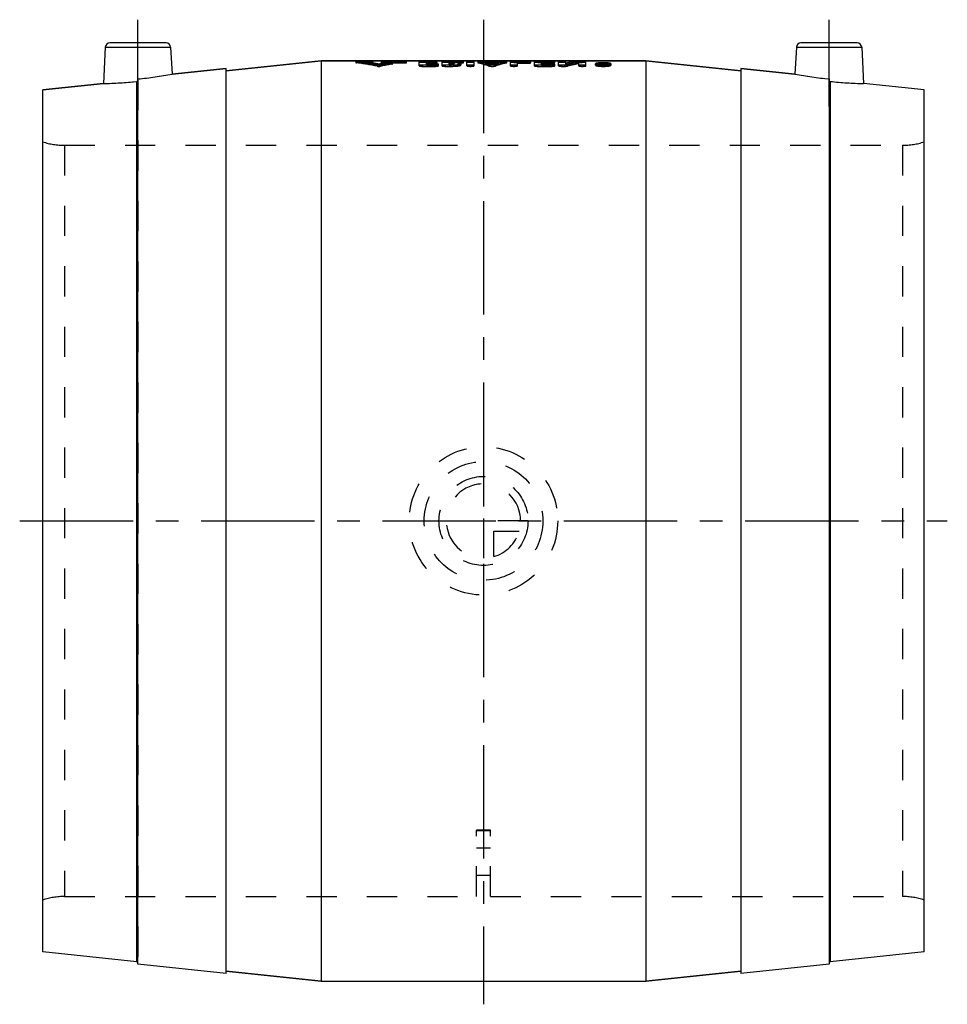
# Model space of a CAD drawing. Header units: millimetres. Extents: x 400 to 600, y 394 to 606.
import ezdxf

# ---------------------------------------------------------------- set-up
doc = ezdxf.new("R2010")
doc.units = ezdxf.units.MM
doc.header["$LTSCALE"] = 65.185185
doc.linetypes.add('CENTER', pattern=[0.6, 0.375, -0.075, 0.075, -0.075])
doc.linetypes.add('HIDDEN', pattern=[0.2, 0.1, -0.1])
doc.layers.get('0').update_dxf_attribs({"linetype": 'CONTINUOUS'})
for name, color, linetype in [('ACHSEN_S', 7, 'CONTINUOUS'), ('DEFAULT_2', 8, 'HIDDEN'), ('KOERPER', 7, 'CONTINUOUS'), ('KONST.EL_MIT_GEO', 7, 'CONTINUOUS'), ('KURVEN', 7, 'CONTINUOUS')]:
    doc.layers.add(name, color=color, linetype=linetype)

msp = doc.modelspace()

# ---------------------------------------------------------------- linework, layer by layer
at = {"color": 7, "linetype": 'Continuous'}
for p, q in [((432.55, 600.23), (432.85, 594.45)), ((432.85, 594.45), (444.5, 595.67)), ((425.23, 403), (425.23, 592.85)), ((425.5, 402.48), (425.5, 593.39)), ((405, 591.02), (418.04, 592.39))]:
    msp.add_line(p, q, dxfattribs=at)
for centre, radius, start, end in [((415.59, 686.05), 93.69, 271.4953, 275.9038), ((415.03, 692.02), 99.19, 276.0595, 280.3517)]:
    msp.add_arc(centre, radius, start, end, dxfattribs=at)
msp.add_open_spline([(425.23, 592.85), (425.3, 592.86), (425.45, 592.93), (425.5, 593.08), (425.5, 593.15)], degree=3, knots=[0, 0, 0, 0, 0.500041, 1, 1, 1, 1], dxfattribs=at)
at = {"layer": 'ACHSEN_S', "color": 2, "linetype": 'CENTER'}
for p, q in [((500, 606.17), (500, 393.82)), ((400, 498.07), (600, 498.07))]:
    msp.add_line(p, q, dxfattribs=at)
at = {"layer": 'DEFAULT_2', "color": 8, "linetype": 'HIDDEN'}
for centre, radius, start, end in [((415.56, 686.59), 94.23, 271.5081, 275.891), ((414.87, 693.14), 100.32, 276.0838, 280.3275)]:
    msp.add_arc(centre, radius, start, end, dxfattribs=at)
at = {"layer": 'KOERPER', "color": 2, "linetype": 'CENTER'}
for p, q in [((425.5, 587.44), (425.5, 606.17)), ((574.5, 587.44), (574.5, 606.17))]:
    msp.add_line(p, q, dxfattribs=at)
at = {"layer": 'KOERPER', "color": 7, "linetype": 'Continuous'}
for p, q in [((444.55, 595.18), (465, 597.33)), ((465, 597.33), (535, 597.33)), ((535, 597.33), (555.45, 595.18)), ((444.5, 595.67), (432.85, 594.45)), ((444.5, 400.48), (444.5, 595.67)), ((555.5, 595.67), (555.5, 400.48)), ((555.5, 595.67), (567.15, 594.45)), ((444.5, 400.48), (425.5, 402.48)), ((574.5, 402.48), (555.5, 400.48)), ((444.55, 400.97), (465, 398.82)), ((535, 398.82), (555.45, 400.97)), ((465, 398.82), (535, 398.82))]:
    msp.add_line(p, q, dxfattribs=at)
at = {"layer": 'KOERPER', "color": 8, "linetype": 'HIDDEN'}
for p, q in [((444.5, 595.17), (444.55, 595.18)), ((555.45, 595.18), (555.5, 595.17)), ((409.68, 579.08), (590.32, 579.08)), ((409.68, 417.07), (498.5, 417.07)), ((501.5, 417.07), (590.32, 417.07)), ((444.5, 400.98), (444.55, 400.97)), ((555.45, 400.97), (555.5, 400.98))]:
    msp.add_line(p, q, dxfattribs=at)
at = {"layer": 'KONST.EL_MIT_GEO', "color": 7, "linetype": 'Continuous'}
for p, q in [((431.55, 601.17), (419.45, 601.17)), ((580.55, 601.17), (568.45, 601.17)), ((418.45, 600.23), (418.04, 592.39)), ((418.45, 600.23), (432.55, 600.23)), ((432.55, 600.23), (432.85, 594.45)), ((567.45, 600.23), (567.15, 594.45)), ((567.45, 600.23), (581.55, 600.23)), ((581.55, 600.23), (581.96, 592.39)), ((465, 597.33), (444.55, 595.18)), ((465, 597.33), (465, 398.82)), ((535, 597.33), (465, 597.33)), ((535, 597.33), (535, 398.82)), ((555.45, 595.18), (535, 597.33)), ((567.15, 594.45), (555.5, 595.67)), ((574.5, 593.39), (574.5, 402.48)), ((574.77, 592.85), (574.77, 403)), ((418.04, 592.39), (405, 591.02)), ((405, 405.13), (405, 591.02)), ((595, 591.02), (581.96, 592.39)), ((595, 405.13), (595, 591.02)), ((425.23, 403), (405, 405.13)), ((595, 405.13), (574.77, 403)), ((465, 398.82), (444.55, 400.97)), ((555.45, 400.97), (535, 398.82))]:
    msp.add_line(p, q, dxfattribs=at)
at = {"layer": 'KONST.EL_MIT_GEO', "color": 8, "linetype": 'HIDDEN'}
for p, q in [((472.5, 597.21), (472.5, 596.91)), ((472.59, 596.88), (472.59, 597.18)), ((472.95, 596.95), (472.95, 597.25)), ((472.95, 597.25), (475.68, 597.25)), ((472.95, 596.95), (475.68, 596.95)), ((473.86, 596.86), (473.86, 597.16)), ((473.86, 597.16), (475.68, 597.16)), ((473.86, 596.86), (475.68, 596.86)), ((475.68, 596.86), (475.68, 597.25)), ((476.13, 596.91), (476.13, 597.21)), ((477.95, 597.21), (477.95, 596.91)), ((478.4, 596.86), (478.4, 597.25)), ((478.4, 597.25), (482.94, 597.25)), ((478.4, 597.16), (482.94, 597.16)), ((478.4, 596.95), (482.94, 596.95)), ((478.4, 596.86), (482.94, 596.86)), ((479.54, 596.66), (479.54, 596.96)), ((480.27, 596.6), (480.27, 596.9)), ((480.36, 596.63), (480.36, 596.93)), ((482.94, 596.86), (482.94, 597.25)), ((483.4, 596.91), (483.4, 597.21)), ((486.13, 596.23), (486.13, 597.18)), ((487.68, 596.34), (487.68, 597.18)), ((487.68, 596.98), (489.24, 596.98)), ((487.68, 596.79), (489.24, 596.79)), ((489.24, 596.49), (489.24, 596.98)), ((490.02, 596.59), (490.02, 596.89)), ((491.06, 596.23), (491.06, 597.18)), ((492.61, 596.34), (492.61, 597.18)), ((492.61, 596.98), (493.15, 596.98)), ((492.61, 596.79), (493.04, 596.79)), ((493.04, 596.11), (493.04, 596.79)), ((493.15, 596.68), (493.15, 596.98)), ((493.6, 596.42), (493.6, 596.71)), ((494.18, 596.91), (494.18, 597.21)), ((494.56, 596.6), (494.56, 596.9)), ((495.15, 596.42), (495.15, 596.71)), ((495.59, 596.84), (495.59, 597.14)), ((495.66, 596.88), (495.66, 597.18)), ((496.44, 596.23), (496.44, 597.18)), ((497.99, 596.23), (497.99, 597.18)), ((498.77, 597.18), (498.77, 596.88)), ((498.84, 596.85), (498.84, 597.14)), ((500.26, 596.91), (500.26, 597.2)), ((500.54, 596.85), (500.54, 597.14)), ((500.54, 597.14), (503.24, 597.14)), ((500.54, 596.85), (503.24, 596.85)), ((501.23, 596.68), (501.23, 596.98)), ((501.23, 596.98), (502.55, 596.98)), ((501.89, 596.5), (501.89, 596.79)), ((502.55, 596.68), (502.55, 596.98)), ((503.24, 596.85), (503.24, 597.14)), ((503.52, 596.91), (503.52, 597.2)), ((504.94, 596.85), (504.94, 597.14)), ((505.01, 596.88), (505.01, 597.18)), ((505.79, 596.23), (505.79, 597.18)), ((506.57, 596.95), (506.57, 597.25)), ((506.57, 597.25), (509.42, 597.25)), ((506.57, 596.95), (509.42, 596.95)), ((507.34, 596.23), (507.34, 597.1)), ((507.34, 597.1), (509.42, 597.1)), ((507.34, 596.8), (509.42, 596.8)), ((509.42, 596.8), (509.42, 597.25)), ((510.2, 596.88), (510.2, 597.18)), ((510.98, 596.23), (510.98, 597.18)), ((511.75, 596.95), (511.75, 597.25)), ((511.75, 597.25), (514.61, 597.25)), ((511.75, 596.95), (514.61, 596.95)), ((512.53, 596.34), (512.53, 597.1)), ((512.53, 597.1), (514.61, 597.1)), ((512.53, 596.98), (514.35, 596.98)), ((512.53, 596.79), (514.61, 596.8)), ((514.35, 596.49), (514.35, 596.98)), ((514.61, 596.8), (514.61, 597.25)), ((515.13, 596.59), (515.13, 596.89)), ((515.39, 596.88), (515.39, 597.18)), ((516.17, 596.23), (516.17, 597.18)), ((517.72, 596.49), (517.72, 597.18)), ((520.13, 596.91), (520.13, 597.21)), ((520.53, 596.23), (520.53, 596.98)), ((520.79, 596.95), (520.79, 597.25)), ((520.79, 597.25), (521.3, 597.25)), ((520.79, 596.95), (521.3, 596.95)), ((521.3, 596.95), (521.3, 597.25)), ((522.08, 596.23), (522.08, 597.18)), ((525.42, 596.23), (525.42, 596.78)), ((525.42, 596.78), (525.68, 596.78)), ((525.68, 596.27), (525.68, 596.78)), ((525.91, 596.77), (525.93, 596.78)), ((525.94, 596.29), (525.93, 596.78)), ((525.93, 596.78), (526.2, 596.78)), ((526.2, 596.29), (526.2, 596.78)), ((444.55, 595.18), (444.5, 595.17)), ((477.05, 596.14), (477.05, 596.44)), ((477.42, 596.29), (477.42, 596.59)), ((477.79, 596.14), (477.79, 596.44)), ((486.91, 596.11), (486.91, 596.41)), ((486.91, 596.41), (489.5, 596.41)), ((486.91, 596.11), (489.5, 596.11)), ((487.68, 596.68), (489.24, 596.68)), ((487.68, 596.64), (489.5, 596.64)), ((487.68, 596.49), (489.24, 596.49)), ((487.68, 596.34), (489.5, 596.34)), ((489.5, 596.11), (489.5, 596.64)), ((490.28, 596.23), (490.28, 596.53)), ((491.83, 596.11), (491.83, 596.41)), ((491.83, 596.41), (493.04, 596.41)), ((491.83, 596.11), (493.04, 596.11)), ((492.61, 596.68), (493.15, 596.68)), ((492.61, 596.64), (493.04, 596.64)), ((492.61, 596.49), (493.04, 596.49)), ((492.61, 596.34), (493.04, 596.34)), ((501.18, 596.18), (501.18, 596.48)), ((501.23, 596.68), (502.55, 596.68)), ((502.6, 596.18), (502.6, 596.48)), ((511.75, 596.11), (511.75, 596.41)), ((511.75, 596.41), (514.61, 596.41)), ((511.75, 596.11), (514.61, 596.11)), ((512.53, 596.68), (514.35, 596.68)), ((512.53, 596.64), (514.61, 596.64)), ((512.53, 596.49), (514.35, 596.49)), ((512.53, 596.34), (514.61, 596.34)), ((514.61, 596.11), (514.61, 596.64)), ((515.39, 596.23), (515.39, 596.53)), ((516.94, 596.11), (516.94, 596.41)), ((516.94, 596.41), (517.46, 596.41)), ((516.94, 596.11), (517.46, 596.11)), ((517.46, 596.11), (517.46, 596.41)), ((518.12, 596.17), (518.12, 596.46)), ((524.12, 596.36), (524.12, 596.66)), ((524.52, 596.36), (524.52, 596.66)), ((525.42, 596.53), (525.81, 596.53)), ((525.42, 596.48), (525.68, 596.48)), ((525.42, 596.23), (525.81, 596.23)), ((525.68, 596.68), (525.76, 596.68)), ((525.68, 596.64), (525.81, 596.64)), ((525.68, 596.56), (525.81, 596.56)), ((525.68, 596.38), (525.76, 596.38)), ((525.68, 596.34), (525.81, 596.34)), ((525.68, 596.27), (525.81, 596.27)), ((525.76, 596.38), (525.76, 596.68)), ((525.81, 596.23), (525.81, 596.64)), ((525.93, 596.48), (526.2, 596.48)), ((526.01, 596.37), (526.01, 596.67)), ((527.11, 596.36), (527.11, 596.66)), ((527.5, 596.36), (527.5, 596.66)), ((555.5, 595.17), (555.45, 595.18)), ((425.5, 593.15), (425.5, 402.95)), ((409.68, 579.08), (409.68, 417.07)), ((409.68, 579.08), (590.32, 579.08)), ((590.32, 579.08), (590.32, 417.07)), ((501.5, 431.41), (498.5, 431.41)), ((498.5, 417.07), (498.5, 431.41)), ((501.5, 431.37), (498.5, 431.37)), ((501.5, 431.25), (498.5, 431.25)), ((501.5, 417.07), (501.5, 431.4)), ((498.5, 427.6), (501.5, 427.6)), ((501.5, 421.57), (498.5, 421.57)), ((444.55, 400.97), (444.5, 400.98)), ((555.5, 400.98), (555.45, 400.97))]:
    msp.add_line(p, q, dxfattribs=at)
at = {"layer": 'KONST.EL_MIT_GEO', "color": 7, "linetype": 'Continuous'}
for centre, radius, start, end in [((419.45, 600.17), 1, 90, 177), ((431.55, 600.17), 1, 3, 90), ((568.45, 600.17), 1, 90, 177), ((580.55, 600.17), 1, 3, 90), ((585.13, 693.14), 100.32, 259.6725, 263.9162), ((574.8, 593.15), 0.294, 254.1974, 264.0594), ((584.44, 686.59), 94.23, 264.109, 268.4919), ((425.2, 402.71), 0.3, 0, 84), ((574.8, 402.71), 0.3, 96, 161.3333)]:
    msp.add_arc(centre, radius, start, end, dxfattribs=at)
at = {"layer": 'KONST.EL_MIT_GEO', "color": 8, "linetype": 'HIDDEN'}
for centre, radius, start, end in [((465.3, 539.8), 57.84, 78.2801, 82.7569), ((465.3, 539.34), 58, 78.3147, 82.7785), ((466.54, 540.56), 57.07, 81.4331, 82.6356), ((466.48, 539.61), 57.73, 79.0747, 82.6504), ((466.5, 540.26), 57.38, 81.0344, 81.4338), ((466.47, 540.1), 57.54, 80.6358, 81.0344), ((466.4, 539.68), 57.97, 79.048, 80.6342), ((488.46, 539.49), 58.15, 100.2406, 100.9507), ((489.59, 539.54), 58.11, 99.2259, 101.7174), ((488.4, 539.85), 57.79, 99.2897, 100.2408), ((488.35, 540.14), 57.49, 98.812, 99.2893), ((498.67, 574.45), 23.2, 101.1606, 103.7672), ((498.66, 574.09), 23.26, 101.1278, 103.7273), ((500.43, 574.25), 23.4, 101.942, 104.519), ((500.43, 573.89), 23.46, 101.907, 104.477), ((494.07, 575.93), 21.75, 70.9071, 77.3212), ((494.07, 575.58), 21.8, 70.9608, 77.3585), ((496.04, 577.04), 20.6, 77.3788, 78.1774), ((496.04, 576.69), 20.65, 77.4156, 78.2121), ((495.84, 576.22), 21.45, 73.6109, 75.4466), ((507.94, 576.22), 21.45, 104.5534, 106.3891), ((509.72, 575.93), 21.75, 102.6788, 109.0929), ((509.71, 575.58), 21.8, 102.6415, 109.0392), ((507.74, 577.04), 20.6, 101.8226, 102.6212), ((507.74, 576.69), 20.65, 101.7879, 102.5844), ((514.35, 590.3), 6.68, 88.9761, 89.9999), ((514.36, 590.64), 6.34, 87.9684, 88.9851), ((525.99, 556.62), 40.71, 98.279, 101.7145), ((526.09, 556.51), 41.14, 101.3616, 101.7411), ((525.98, 557.1), 40.53, 98.3018, 101.3678), ((527.97, 556.29), 41.36, 100.3694, 103.7751), ((525.75, 585.46), 11.42, 91.8601, 92.8994), ((525.8, 583.95), 12.93, 90.9018, 91.8667), ((525.81, 583.24), 13.64, 89.0814, 90.9074), ((529.89, 590.06), 7.8, 120.6581, 121.9429), ((530.15, 590.06), 7.79, 120.4971, 122.052), ((525.85, 584.74), 12.13, 87.1149, 89.1214), ((488.41, 539.33), 58.01, 98.7886, 100.9209), ((489.58, 539.08), 58.27, 99.1985, 101.683), ((489.5, 591.23), 5.41, 88.7361, 89.9997), ((489.51, 591.5), 5.14, 87.4944, 88.7471), ((493.04, 600.44), 3.8, 270.0023, 271.5278), ((495.84, 575.87), 21.5, 73.6577, 75.4886), ((507.94, 575.87), 21.5, 104.5114, 106.3423), ((514.61, 591.23), 5.41, 88.7361, 89.9997), ((514.62, 591.5), 5.14, 87.4944, 88.7471), ((514.8, 594.06), 2.58, 82.3683, 84.4917), ((527.97, 555.88), 41.47, 100.3387, 103.7351), ((525.75, 603.28), 6.81, 265.1731, 267.7584), ((525.81, 604.58), 8.11, 267.7036, 268.8725), ((525.81, 604.86), 8.39, 268.866, 270.8766), ((529.87, 589.77), 7.78, 120.4207, 121.8664), ((525.81, 597.39), 0.827, 269.97, 273.1107), ((525.82, 604.51), 8.04, 270.8586, 272.7126), ((525.88, 595.13), 1.54, 83.7856, 85.1699), ((530.14, 589.76), 7.8, 120.4215, 121.9742), ((584.97, 692.02), 99.19, 259.6483, 263.9405), ((584.41, 686.05), 93.69, 264.0962, 268.5047), ((409.68, 594.08), 15, 251.8051, 270), ((590.32, 594.08), 15, 270, 288.1949), ((409.68, 402.07), 15, 90, 108.1949), ((590.32, 402.07), 15, 71.8051, 90), ((574.8, 402.71), 0.3, 161.3333, 180)]:
    msp.add_arc(centre, radius, start, end, dxfattribs=at)
for points, knots in [([(472.95, 597.25), (472.9, 597.25), (472.79, 597.24), (472.64, 597.24), (472.57, 597.22), (472.5, 597.22), (472.5, 597.21)], [0, 0, 0, 0, 0.378761, 0.701293, 0.917203, 1, 1, 1, 1]), ([(472.5, 597.21), (472.5, 597.2), (472.54, 597.19), (472.57, 597.18), (472.59, 597.18)], [0, 0, 0, 0, 0.284803, 1, 1, 1, 1]), ([(472.95, 596.95), (472.9, 596.95), (472.79, 596.94), (472.64, 596.94), (472.57, 596.92), (472.5, 596.92), (472.5, 596.91)], [0, 0, 0, 0, 0.379561, 0.700984, 0.915881, 1, 1, 1, 1]), ([(472.5, 596.91), (472.5, 596.9), (472.54, 596.89), (472.57, 596.88), (472.59, 596.88)], [0, 0, 0, 0, 0.282913, 1, 1, 1, 1]), ([(476.13, 597.21), (476.13, 597.22), (476.07, 597.22), (475.99, 597.24), (475.84, 597.24), (475.74, 597.25), (475.68, 597.25)], [0, 0, 0, 0, 0.082751, 0.298664, 0.62107, 1, 1, 1, 1]), ([(475.68, 597.16), (475.74, 597.16), (475.84, 597.17), (475.99, 597.17), (476.07, 597.19), (476.13, 597.19), (476.13, 597.21)], [0, 0, 0, 0, 0.378737, 0.701047, 0.917032, 1, 1, 1, 1]), ([(476.13, 596.91), (476.13, 596.92), (476.07, 596.92), (475.99, 596.94), (475.84, 596.94), (475.74, 596.95), (475.68, 596.95)], [0, 0, 0, 0, 0.082343, 0.299631, 0.62263, 1, 1, 1, 1]), ([(475.68, 596.86), (475.74, 596.86), (475.84, 596.87), (475.99, 596.87), (476.07, 596.89), (476.13, 596.89), (476.13, 596.91)], [0, 0, 0, 0, 0.378996, 0.701073, 0.917429, 1, 1, 1, 1]), ([(478.4, 597.25), (478.34, 597.25), (478.24, 597.24), (478.09, 597.24), (478.01, 597.22), (477.95, 597.22), (477.95, 597.21)], [0, 0, 0, 0, 0.378952, 0.701361, 0.917261, 1, 1, 1, 1]), ([(477.95, 597.21), (477.95, 597.19), (478.01, 597.19), (478.09, 597.17), (478.24, 597.17), (478.34, 597.16), (478.4, 597.16)], [0, 0, 0, 0, 0.08298, 0.298978, 0.621285, 1, 1, 1, 1]), ([(478.4, 596.95), (478.34, 596.95), (478.24, 596.94), (478.09, 596.94), (478.01, 596.92), (477.95, 596.92), (477.95, 596.91)], [0, 0, 0, 0, 0.379214, 0.701386, 0.917653, 1, 1, 1, 1]), ([(477.95, 596.91), (477.95, 596.89), (478.01, 596.89), (478.09, 596.87), (478.24, 596.87), (478.34, 596.86), (478.4, 596.86)], [0, 0, 0, 0, 0.082567, 0.299944, 0.622846, 1, 1, 1, 1]), ([(480.36, 596.93), (480.36, 596.94), (480.32, 596.95), (480.27, 596.96), (480.17, 596.97), (480, 596.98), (479.79, 596.98), (479.62, 596.97), (479.54, 596.96)], [0, 0, 0, 0, 0.033234, 0.112398, 0.233375, 0.385525, 0.72335, 1, 1, 1, 1]), ([(480.27, 596.9), (480.29, 596.9), (480.32, 596.9), (480.36, 596.92), (480.36, 596.93)], [0, 0, 0, 0, 0.702557, 1, 1, 1, 1]), ([(483.4, 597.21), (483.4, 597.22), (483.33, 597.22), (483.25, 597.24), (483.1, 597.24), (483, 597.25), (482.94, 597.25)], [0, 0, 0, 0, 0.082751, 0.298664, 0.62107, 1, 1, 1, 1]), ([(482.94, 597.16), (483, 597.16), (483.1, 597.17), (483.25, 597.17), (483.33, 597.19), (483.4, 597.19), (483.4, 597.21)], [0, 0, 0, 0, 0.378737, 0.701047, 0.917032, 1, 1, 1, 1]), ([(483.4, 596.91), (483.4, 596.92), (483.33, 596.92), (483.25, 596.94), (483.1, 596.94), (483, 596.95), (482.94, 596.95)], [0, 0, 0, 0, 0.082343, 0.299631, 0.62263, 1, 1, 1, 1]), ([(482.94, 596.86), (483, 596.86), (483.1, 596.87), (483.25, 596.87), (483.33, 596.89), (483.4, 596.89), (483.4, 596.91)], [0, 0, 0, 0, 0.378996, 0.701073, 0.917429, 1, 1, 1, 1]), ([(487.68, 597.18), (487.68, 597.18), (487.66, 597.2), (487.59, 597.21), (487.43, 597.23), (487.19, 597.24), (486.91, 597.25), (486.62, 597.24), (486.38, 597.23), (486.22, 597.21), (486.15, 597.2), (486.13, 597.18), (486.13, 597.18)], [0, 0, 0, 0, 0.013146, 0.042454, 0.15036, 0.31084, 0.500016, 0.689189, 0.849655, 0.957546, 0.986854, 1, 1, 1, 1]), ([(487.68, 596.88), (487.68, 596.88), (487.66, 596.9), (487.59, 596.91), (487.43, 596.93), (487.19, 596.94), (486.9, 596.95), (486.62, 596.94), (486.38, 596.93), (486.22, 596.91), (486.15, 596.9), (486.13, 596.88), (486.13, 596.88)], [0, 0, 0, 0, 0.013646, 0.043205, 0.151025, 0.311382, 0.500849, 0.689468, 0.849338, 0.957768, 0.986697, 1, 1, 1, 1]), ([(490.02, 596.89), (490.02, 596.91), (489.91, 596.93), (489.77, 596.96), (489.52, 596.97), (489.34, 596.98), (489.24, 596.98)], [0, 0, 0, 0, 0.087154, 0.302973, 0.623216, 1, 1, 1, 1]), ([(489.24, 596.79), (489.34, 596.79), (489.52, 596.79), (489.77, 596.81), (489.91, 596.84), (490.02, 596.86), (490.02, 596.89)], [0, 0, 0, 0, 0.376316, 0.696306, 0.912313, 1, 1, 1, 1]), ([(492.61, 597.18), (492.61, 597.18), (492.59, 597.2), (492.52, 597.21), (492.36, 597.23), (492.12, 597.24), (491.83, 597.25), (491.55, 597.24), (491.31, 597.23), (491.15, 597.21), (491.08, 597.2), (491.06, 597.18), (491.06, 597.18)], [0, 0, 0, 0, 0.013146, 0.042454, 0.15036, 0.31084, 0.500016, 0.689189, 0.849655, 0.957546, 0.986854, 1, 1, 1, 1]), ([(492.61, 596.88), (492.61, 596.88), (492.59, 596.9), (492.52, 596.91), (492.35, 596.93), (492.12, 596.94), (491.83, 596.95), (491.55, 596.94), (491.31, 596.93), (491.15, 596.91), (491.08, 596.9), (491.06, 596.88), (491.06, 596.88)], [0, 0, 0, 0, 0.013646, 0.043205, 0.151025, 0.311382, 0.500849, 0.689468, 0.849338, 0.957768, 0.986697, 1, 1, 1, 1]), ([(493.04, 596.79), (493.11, 596.79), (493.24, 596.79), (493.42, 596.77), (493.52, 596.75), (493.6, 596.73), (493.6, 596.71)], [0, 0, 0, 0, 0.375032, 0.694597, 0.910278, 1, 1, 1, 1]), ([(493.04, 596.41), (493.31, 596.41), (493.81, 596.42), (494.46, 596.48), (494.89, 596.56), (495.09, 596.64), (495.15, 596.69), (495.15, 596.71)], [0, 0, 0, 0, 0.373728, 0.691324, 0.906997, 0.967956, 1, 1, 1, 1]), ([(493.6, 596.71), (493.6, 596.7), (493.54, 596.68), (493.46, 596.66), (493.31, 596.65), (493.2, 596.64), (493.15, 596.64)], [0, 0, 0, 0, 0.089542, 0.298356, 0.613176, 1, 1, 1, 1]), ([(495.66, 597.18), (495.66, 597.19), (495.58, 597.21), (495.47, 597.23), (495.27, 597.24), (494.96, 597.25), (494.59, 597.24), (494.29, 597.23), (494.18, 597.21)], [0, 0, 0, 0, 0.03366, 0.119858, 0.251323, 0.413856, 0.757244, 1, 1, 1, 1]), ([(495.66, 596.88), (495.66, 596.89), (495.58, 596.91), (495.47, 596.93), (495.27, 596.94), (494.96, 596.95), (494.59, 596.94), (494.29, 596.93), (494.18, 596.91)], [0, 0, 0, 0, 0.033403, 0.119397, 0.25124, 0.414221, 0.757066, 1, 1, 1, 1]), ([(495.15, 596.71), (495.15, 596.74), (495.1, 596.79), (494.9, 596.85), (494.71, 596.88), (494.56, 596.9)], [0, 0, 0, 0, 0.103747, 0.300134, 1, 1, 1, 1]), ([(495.59, 597.14), (495.6, 597.15), (495.63, 597.15), (495.66, 597.17), (495.66, 597.18)], [0, 0, 0, 0, 0.694751, 1, 1, 1, 1]), ([(495.59, 596.84), (495.61, 596.85), (495.63, 596.85), (495.66, 596.87), (495.66, 596.88)], [0, 0, 0, 0, 0.705526, 1, 1, 1, 1]), ([(497.99, 597.18), (497.99, 597.18), (497.97, 597.2), (497.9, 597.21), (497.74, 597.23), (497.5, 597.24), (497.22, 597.25), (496.93, 597.24), (496.69, 597.23), (496.53, 597.21), (496.46, 597.2), (496.44, 597.18), (496.44, 597.18)], [0, 0, 0, 0, 0.013146, 0.042454, 0.15036, 0.31084, 0.500016, 0.689189, 0.849655, 0.957546, 0.986854, 1, 1, 1, 1]), ([(497.99, 596.88), (497.99, 596.88), (497.97, 596.9), (497.9, 596.91), (497.74, 596.93), (497.5, 596.94), (497.21, 596.95), (496.93, 596.94), (496.69, 596.93), (496.53, 596.91), (496.46, 596.9), (496.44, 596.88), (496.44, 596.88)], [0, 0, 0, 0, 0.013646, 0.043205, 0.151025, 0.311382, 0.500849, 0.689468, 0.849338, 0.957768, 0.986697, 1, 1, 1, 1]), ([(500.21, 597.21), (500.08, 597.23), (499.79, 597.25), (499.42, 597.25), (499.12, 597.24), (498.94, 597.22), (498.85, 597.21), (498.77, 597.19), (498.77, 597.18)], [0, 0, 0, 0, 0.266308, 0.606956, 0.762735, 0.887148, 0.968148, 1, 1, 1, 1]), ([(498.77, 597.18), (498.77, 597.17), (498.79, 597.15), (498.82, 597.15), (498.84, 597.14)], [0, 0, 0, 0, 0.118995, 1, 1, 1, 1]), ([(500.26, 596.91), (500.15, 596.93), (499.85, 596.94), (499.48, 596.95), (499.16, 596.94), (498.96, 596.93), (498.86, 596.91), (498.77, 596.89), (498.77, 596.88)], [0, 0, 0, 0, 0.239603, 0.582622, 0.746534, 0.878596, 0.965771, 1, 1, 1, 1]), ([(498.77, 596.88), (498.77, 596.87), (498.79, 596.85), (498.82, 596.85), (498.84, 596.85)], [0, 0, 0, 0, 0.116171, 1, 1, 1, 1]), ([(505.01, 597.18), (505.01, 597.19), (504.92, 597.21), (504.82, 597.23), (504.62, 597.24), (504.3, 597.25), (503.93, 597.24), (503.64, 597.23), (503.52, 597.2)], [0, 0, 0, 0, 0.033994, 0.121106, 0.253796, 0.417482, 0.761272, 1, 1, 1, 1]), ([(505.01, 596.88), (505.01, 596.89), (504.93, 596.91), (504.82, 596.93), (504.62, 596.94), (504.3, 596.95), (503.93, 596.94), (503.64, 596.93), (503.52, 596.91)], [0, 0, 0, 0, 0.033737, 0.120596, 0.253635, 0.417789, 0.761034, 1, 1, 1, 1]), ([(504.94, 597.14), (504.95, 597.15), (504.97, 597.15), (505.01, 597.16), (505.01, 597.18)], [0, 0, 0, 0, 0.400164, 1, 1, 1, 1]), ([(504.94, 596.85), (504.95, 596.85), (504.97, 596.85), (505.01, 596.86), (505.01, 596.88)], [0, 0, 0, 0, 0.416358, 1, 1, 1, 1]), ([(506.57, 597.25), (506.47, 597.25), (506.28, 597.24), (506.04, 597.23), (505.88, 597.21), (505.81, 597.2), (505.79, 597.18), (505.79, 597.18)], [0, 0, 0, 0, 0.3785, 0.699447, 0.91515, 0.973745, 1, 1, 1, 1]), ([(506.57, 596.95), (506.47, 596.95), (506.28, 596.94), (506.04, 596.93), (505.88, 596.91), (505.81, 596.9), (505.79, 596.88), (505.79, 596.88)], [0, 0, 0, 0, 0.381052, 0.699068, 0.91569, 0.973638, 1, 1, 1, 1]), ([(510.2, 597.18), (510.2, 597.18), (510.17, 597.2), (510.1, 597.21), (509.94, 597.23), (509.7, 597.24), (509.52, 597.25), (509.42, 597.25)], [0, 0, 0, 0, 0.026145, 0.084789, 0.300319, 0.621618, 1, 1, 1, 1]), ([(509.42, 597.1), (509.52, 597.1), (509.7, 597.1), (509.94, 597.12), (510.1, 597.14), (510.17, 597.15), (510.2, 597.17), (510.2, 597.18)], [0, 0, 0, 0, 0.37799, 0.699093, 0.914788, 0.973657, 1, 1, 1, 1]), ([(510.2, 596.88), (510.2, 596.88), (510.17, 596.9), (510.1, 596.91), (509.94, 596.93), (509.7, 596.94), (509.52, 596.95), (509.42, 596.95)], [0, 0, 0, 0, 0.026369, 0.084895, 0.300165, 0.622875, 1, 1, 1, 1]), ([(509.42, 596.8), (509.52, 596.8), (509.7, 596.8), (509.94, 596.82), (510.1, 596.84), (510.17, 596.86), (510.2, 596.87), (510.2, 596.88)], [0, 0, 0, 0, 0.380537, 0.698822, 0.914416, 0.973475, 1, 1, 1, 1]), ([(511.75, 597.25), (511.66, 597.25), (511.47, 597.24), (511.23, 597.23), (511.07, 597.21), (511, 597.2), (510.98, 597.18), (510.98, 597.18)], [0, 0, 0, 0, 0.3785, 0.699447, 0.91515, 0.973745, 1, 1, 1, 1]), ([(511.75, 596.95), (511.65, 596.95), (511.47, 596.94), (511.23, 596.93), (511.07, 596.91), (511, 596.9), (510.98, 596.88), (510.98, 596.88)], [0, 0, 0, 0, 0.381052, 0.699068, 0.91569, 0.973638, 1, 1, 1, 1]), ([(514.35, 596.79), (514.45, 596.79), (514.63, 596.79), (514.88, 596.81), (515.02, 596.84), (515.13, 596.86), (515.13, 596.89)], [0, 0, 0, 0, 0.376316, 0.696306, 0.912313, 1, 1, 1, 1]), ([(515.07, 596.92), (515.01, 596.94), (514.85, 596.96), (514.68, 596.97), (514.58, 596.97)], [0, 0, 0, 0, 0.395807, 1, 1, 1, 1]), ([(515.39, 597.18), (515.39, 597.18), (515.36, 597.2), (515.29, 597.21), (515.13, 597.23), (514.89, 597.24), (514.71, 597.25), (514.61, 597.25)], [0, 0, 0, 0, 0.026145, 0.084789, 0.300319, 0.621618, 1, 1, 1, 1]), ([(514.61, 597.1), (514.71, 597.1), (514.89, 597.1), (515.13, 597.12), (515.29, 597.14), (515.36, 597.15), (515.39, 597.17), (515.39, 597.18)], [0, 0, 0, 0, 0.37799, 0.699093, 0.914788, 0.973657, 1, 1, 1, 1]), ([(515.39, 596.88), (515.39, 596.88), (515.36, 596.9), (515.29, 596.91), (515.13, 596.93), (514.89, 596.94), (514.71, 596.95), (514.61, 596.95)], [0, 0, 0, 0, 0.026369, 0.084895, 0.300165, 0.622875, 1, 1, 1, 1]), ([(514.61, 596.8), (514.71, 596.8), (514.89, 596.8), (515.13, 596.82), (515.29, 596.84), (515.36, 596.86), (515.39, 596.87), (515.39, 596.88)], [0, 0, 0, 0, 0.380537, 0.698822, 0.914416, 0.973475, 1, 1, 1, 1]), ([(515.13, 596.89), (515.13, 596.89), (515.12, 596.91), (515.09, 596.91), (515.07, 596.92)], [0, 0, 0, 0, 0.144043, 1, 1, 1, 1]), ([(517.72, 597.18), (517.72, 597.18), (517.7, 597.2), (517.63, 597.21), (517.46, 597.23), (517.23, 597.24), (516.94, 597.25), (516.66, 597.24), (516.42, 597.23), (516.26, 597.21), (516.19, 597.2), (516.17, 597.18), (516.17, 597.18)], [0, 0, 0, 0, 0.013146, 0.042454, 0.15036, 0.31084, 0.500016, 0.689189, 0.849655, 0.957546, 0.986854, 1, 1, 1, 1]), ([(517.72, 596.88), (517.72, 596.88), (517.7, 596.9), (517.63, 596.91), (517.46, 596.93), (517.23, 596.94), (516.94, 596.95), (516.66, 596.94), (516.42, 596.93), (516.26, 596.91), (516.19, 596.9), (516.17, 596.88), (516.17, 596.88)], [0, 0, 0, 0, 0.013646, 0.043205, 0.151025, 0.311382, 0.500849, 0.689468, 0.849338, 0.957768, 0.986697, 1, 1, 1, 1]), ([(520.79, 597.25), (520.72, 597.25), (520.5, 597.24), (520.28, 597.24), (520.13, 597.21)], [0, 0, 0, 0, 0.294899, 1, 1, 1, 1]), ([(520.79, 596.95), (520.72, 596.95), (520.5, 596.94), (520.28, 596.94), (520.13, 596.91)], [0, 0, 0, 0, 0.293056, 1, 1, 1, 1]), ([(522.08, 597.18), (522.08, 597.18), (522.06, 597.2), (521.99, 597.21), (521.83, 597.23), (521.59, 597.24), (521.4, 597.25), (521.3, 597.25)], [0, 0, 0, 0, 0.026256, 0.084851, 0.30055, 0.621506, 1, 1, 1, 1]), ([(522.08, 596.88), (522.08, 596.88), (522.06, 596.9), (521.99, 596.91), (521.82, 596.93), (521.59, 596.94), (521.4, 596.95), (521.3, 596.95)], [0, 0, 0, 0, 0.027142, 0.086289, 0.301168, 0.623681, 1, 1, 1, 1]), ([(524.18, 596.72), (524.17, 596.71), (524.15, 596.7), (524.12, 596.68), (524.12, 596.66)], [0, 0, 0, 0, 0.34354, 1, 1, 1, 1]), ([(525.17, 596.86), (524.96, 596.85), (524.63, 596.82), (524.3, 596.77), (524.18, 596.72)], [0, 0, 0, 0, 0.626426, 1, 1, 1, 1]), ([(524.52, 596.66), (524.52, 596.67), (524.55, 596.7), (524.68, 596.75), (524.94, 596.79), (525.34, 596.82), (525.81, 596.83), (526.29, 596.82), (526.68, 596.79), (526.95, 596.75), (527.07, 596.7), (527.11, 596.67), (527.11, 596.66)], [0, 0, 0, 0, 0.016124, 0.04644, 0.154067, 0.312953, 0.500008, 0.687061, 0.845941, 0.953563, 0.983878, 1, 1, 1, 1]), ([(526.84, 596.84), (526.81, 596.84), (526.68, 596.85), (526.55, 596.86), (526.46, 596.86)], [0, 0, 0, 0, 0.235703, 1, 1, 1, 1]), ([(527.5, 596.66), (527.5, 596.68), (527.43, 596.73), (527.22, 596.79), (527, 596.82), (526.84, 596.84)], [0, 0, 0, 0, 0.09806, 0.296132, 1, 1, 1, 1]), ([(477.05, 596.44), (477.17, 596.41), (477.42, 596.4), (477.66, 596.41), (477.79, 596.44)], [0, 0, 0, 0, 0.5, 1, 1, 1, 1]), ([(477.05, 596.14), (477.17, 596.11), (477.42, 596.11), (477.66, 596.11), (477.79, 596.14)], [0, 0, 0, 0, 0.498733, 1, 1, 1, 1]), ([(480.36, 596.63), (480.36, 596.64), (480.32, 596.65), (480.27, 596.66), (480.17, 596.67), (480, 596.68), (479.79, 596.68), (479.62, 596.67), (479.54, 596.66)], [0, 0, 0, 0, 0.033269, 0.112301, 0.232543, 0.384005, 0.723829, 1, 1, 1, 1]), ([(480.27, 596.6), (480.29, 596.6), (480.32, 596.61), (480.36, 596.62), (480.36, 596.63)], [0, 0, 0, 0, 0.707297, 1, 1, 1, 1]), ([(486.13, 596.53), (486.13, 596.5), (486.23, 596.46), (486.37, 596.44), (486.62, 596.41), (486.81, 596.41), (486.91, 596.41)], [0, 0, 0, 0, 0.092623, 0.308644, 0.6263, 1, 1, 1, 1]), ([(486.13, 596.23), (486.13, 596.2), (486.23, 596.17), (486.38, 596.14), (486.63, 596.12), (486.81, 596.11), (486.91, 596.11)], [0, 0, 0, 0, 0.094237, 0.309755, 0.628912, 1, 1, 1, 1]), ([(490.02, 596.59), (490.02, 596.61), (489.91, 596.64), (489.77, 596.66), (489.52, 596.68), (489.34, 596.68), (489.24, 596.68)], [0, 0, 0, 0, 0.087332, 0.302967, 0.624596, 1, 1, 1, 1]), ([(489.24, 596.49), (489.34, 596.49), (489.52, 596.5), (489.77, 596.51), (489.91, 596.54), (490.02, 596.57), (490.02, 596.59)], [0, 0, 0, 0, 0.378674, 0.695855, 0.91187, 1, 1, 1, 1]), ([(489.5, 596.41), (489.6, 596.41), (489.78, 596.41), (490.03, 596.44), (490.18, 596.46), (490.28, 596.5), (490.28, 596.53)], [0, 0, 0, 0, 0.373582, 0.691558, 0.907431, 1, 1, 1, 1]), ([(490.28, 596.23), (490.28, 596.25), (490.17, 596.29), (490.03, 596.32), (489.78, 596.34), (489.6, 596.34), (489.5, 596.34)], [0, 0, 0, 0, 0.092277, 0.30795, 0.627564, 1, 1, 1, 1]), ([(489.5, 596.11), (489.6, 596.11), (489.78, 596.12), (490.03, 596.14), (490.17, 596.17), (490.28, 596.2), (490.28, 596.23)], [0, 0, 0, 0, 0.375566, 0.690743, 0.906864, 1, 1, 1, 1]), ([(490.03, 596.61), (490.01, 596.61), (489.91, 596.62), (489.81, 596.63), (489.73, 596.63)], [0, 0, 0, 0, 0.223678, 1, 1, 1, 1]), ([(490.28, 596.53), (490.28, 596.55), (490.17, 596.59), (490.1, 596.6), (490.03, 596.61)], [0, 0, 0, 0, 0.297463, 1, 1, 1, 1]), ([(491.06, 596.53), (491.06, 596.5), (491.16, 596.46), (491.3, 596.44), (491.55, 596.41), (491.74, 596.41), (491.83, 596.41)], [0, 0, 0, 0, 0.092623, 0.308644, 0.6263, 1, 1, 1, 1]), ([(491.06, 596.23), (491.06, 596.2), (491.16, 596.17), (491.3, 596.14), (491.56, 596.12), (491.74, 596.11), (491.83, 596.11)], [0, 0, 0, 0, 0.094237, 0.309755, 0.628912, 1, 1, 1, 1]), ([(493.04, 596.49), (493.11, 596.49), (493.24, 596.49), (493.42, 596.47), (493.52, 596.46), (493.6, 596.43), (493.6, 596.42)], [0, 0, 0, 0, 0.373218, 0.693353, 0.910584, 1, 1, 1, 1]), ([(493.04, 596.11), (493.31, 596.11), (493.81, 596.13), (494.46, 596.18), (494.89, 596.27), (495.09, 596.34), (495.15, 596.39), (495.15, 596.42)], [0, 0, 0, 0, 0.373059, 0.690783, 0.906832, 0.967936, 1, 1, 1, 1]), ([(493.6, 596.42), (493.6, 596.4), (493.52, 596.38), (493.42, 596.36), (493.24, 596.34), (493.11, 596.34), (493.04, 596.34)], [0, 0, 0, 0, 0.08978, 0.306163, 0.625332, 1, 1, 1, 1]), ([(495.15, 596.42), (495.15, 596.44), (495.1, 596.49), (494.9, 596.55), (494.71, 596.59), (494.56, 596.6)], [0, 0, 0, 0, 0.103586, 0.300375, 1, 1, 1, 1]), ([(496.44, 596.53), (496.44, 596.5), (496.54, 596.46), (496.68, 596.44), (496.93, 596.41), (497.22, 596.4), (497.5, 596.41), (497.75, 596.44), (497.89, 596.46), (497.99, 596.5), (497.99, 596.53)], [0, 0, 0, 0, 0.046343, 0.15441, 0.313239, 0.500016, 0.68679, 0.845605, 0.953658, 1, 1, 1, 1]), ([(496.44, 596.23), (496.44, 596.2), (496.54, 596.17), (496.69, 596.14), (496.94, 596.12), (497.22, 596.11), (497.5, 596.12), (497.75, 596.14), (497.89, 596.17), (497.99, 596.2), (497.99, 596.23)], [0, 0, 0, 0, 0.047176, 0.155314, 0.314009, 0.500816, 0.68679, 0.845019, 0.953797, 1, 1, 1, 1]), ([(501.18, 596.48), (501.27, 596.45), (501.51, 596.42), (501.89, 596.4), (502.27, 596.42), (502.51, 596.45), (502.6, 596.48)], [0, 0, 0, 0, 0.203105, 0.500001, 0.796896, 1, 1, 1, 1]), ([(501.18, 596.18), (501.27, 596.15), (501.51, 596.12), (501.89, 596.1), (502.27, 596.12), (502.51, 596.15), (502.6, 596.18)], [0, 0, 0, 0, 0.202979, 0.500421, 0.797187, 1, 1, 1, 1]), ([(505.79, 596.53), (505.79, 596.5), (505.89, 596.46), (506.03, 596.44), (506.28, 596.41), (506.57, 596.4), (506.85, 596.41), (507.1, 596.44), (507.24, 596.46), (507.34, 596.5), (507.34, 596.53)], [0, 0, 0, 0, 0.046343, 0.15441, 0.313239, 0.500016, 0.68679, 0.845605, 0.953658, 1, 1, 1, 1]), ([(505.79, 596.23), (505.79, 596.2), (505.89, 596.17), (506.04, 596.14), (506.29, 596.12), (506.57, 596.11), (506.85, 596.12), (507.1, 596.14), (507.24, 596.17), (507.34, 596.2), (507.34, 596.23)], [0, 0, 0, 0, 0.047176, 0.155314, 0.314009, 0.500816, 0.68679, 0.845019, 0.953797, 1, 1, 1, 1]), ([(510.98, 596.53), (510.98, 596.5), (511.08, 596.46), (511.22, 596.44), (511.47, 596.41), (511.66, 596.41), (511.75, 596.41)], [0, 0, 0, 0, 0.092623, 0.308644, 0.6263, 1, 1, 1, 1]), ([(510.98, 596.23), (510.98, 596.2), (511.08, 596.17), (511.22, 596.14), (511.47, 596.12), (511.66, 596.11), (511.75, 596.11)], [0, 0, 0, 0, 0.094237, 0.309755, 0.628912, 1, 1, 1, 1]), ([(515.13, 596.59), (515.13, 596.61), (515.02, 596.64), (514.88, 596.66), (514.63, 596.68), (514.45, 596.68), (514.35, 596.68)], [0, 0, 0, 0, 0.087332, 0.302967, 0.624596, 1, 1, 1, 1]), ([(514.35, 596.49), (514.45, 596.49), (514.63, 596.5), (514.88, 596.51), (515.02, 596.54), (515.13, 596.57), (515.13, 596.59)], [0, 0, 0, 0, 0.378674, 0.695855, 0.91187, 1, 1, 1, 1]), ([(514.61, 596.41), (514.71, 596.41), (514.89, 596.41), (515.14, 596.44), (515.28, 596.46), (515.39, 596.5), (515.39, 596.53)], [0, 0, 0, 0, 0.373582, 0.691558, 0.907431, 1, 1, 1, 1]), ([(515.39, 596.23), (515.39, 596.25), (515.28, 596.29), (515.14, 596.32), (514.89, 596.34), (514.71, 596.34), (514.61, 596.34)], [0, 0, 0, 0, 0.092277, 0.30795, 0.627564, 1, 1, 1, 1]), ([(514.61, 596.11), (514.71, 596.11), (514.89, 596.12), (515.14, 596.14), (515.28, 596.17), (515.39, 596.2), (515.39, 596.23)], [0, 0, 0, 0, 0.375566, 0.690743, 0.906864, 1, 1, 1, 1]), ([(515.39, 596.53), (515.39, 596.55), (515.27, 596.59), (515.2, 596.6), (515.14, 596.61)], [0, 0, 0, 0, 0.297463, 1, 1, 1, 1]), ([(516.17, 596.53), (516.17, 596.5), (516.27, 596.46), (516.41, 596.44), (516.66, 596.41), (516.84, 596.41), (516.94, 596.41)], [0, 0, 0, 0, 0.092623, 0.308644, 0.6263, 1, 1, 1, 1]), ([(516.17, 596.23), (516.17, 596.2), (516.27, 596.17), (516.41, 596.14), (516.66, 596.12), (516.84, 596.11), (516.94, 596.11)], [0, 0, 0, 0, 0.094237, 0.309755, 0.628912, 1, 1, 1, 1]), ([(517.46, 596.41), (517.53, 596.41), (517.75, 596.41), (517.97, 596.43), (518.12, 596.46)], [0, 0, 0, 0, 0.294211, 1, 1, 1, 1]), ([(517.46, 596.11), (517.53, 596.11), (517.75, 596.12), (517.97, 596.13), (518.12, 596.17)], [0, 0, 0, 0, 0.292086, 1, 1, 1, 1]), ([(520.53, 596.53), (520.53, 596.5), (520.63, 596.46), (520.77, 596.44), (521.02, 596.41), (521.3, 596.4), (521.59, 596.41), (521.84, 596.44), (521.98, 596.46), (522.08, 596.5), (522.08, 596.53)], [0, 0, 0, 0, 0.046343, 0.15441, 0.313239, 0.500016, 0.68679, 0.845605, 0.953658, 1, 1, 1, 1]), ([(520.53, 596.23), (520.53, 596.2), (520.63, 596.17), (520.77, 596.14), (521.02, 596.12), (521.31, 596.11), (521.59, 596.12), (521.84, 596.14), (521.98, 596.17), (522.08, 596.2), (522.08, 596.23)], [0, 0, 0, 0, 0.047176, 0.155314, 0.314009, 0.500816, 0.68679, 0.845019, 0.953797, 1, 1, 1, 1]), ([(524.12, 596.66), (524.12, 596.64), (524.17, 596.59), (524.33, 596.53), (524.68, 596.47), (525.2, 596.42), (525.81, 596.4), (526.43, 596.42), (526.95, 596.47), (527.29, 596.53), (527.45, 596.59), (527.5, 596.64), (527.5, 596.66)], [0, 0, 0, 0, 0.016307, 0.046863, 0.154665, 0.313345, 0.499999, 0.686654, 0.845331, 0.953137, 0.983692, 1, 1, 1, 1]), ([(527.5, 596.36), (527.5, 596.38), (527.45, 596.42), (527.29, 596.48), (526.94, 596.53), (526.42, 596.57), (525.81, 596.59), (525.19, 596.57), (524.68, 596.53), (524.33, 596.48), (524.17, 596.42), (524.12, 596.38), (524.12, 596.36)], [0, 0, 0, 0, 0.016146, 0.046408, 0.155213, 0.314024, 0.501301, 0.687757, 0.846251, 0.953998, 0.983955, 1, 1, 1, 1]), ([(524.12, 596.36), (524.12, 596.34), (524.17, 596.3), (524.33, 596.24), (524.68, 596.17), (525.2, 596.12), (525.82, 596.1), (526.43, 596.12), (526.95, 596.17), (527.29, 596.24), (527.45, 596.3), (527.5, 596.34), (527.5, 596.36)], [0, 0, 0, 0, 0.016367, 0.046934, 0.156069, 0.314658, 0.501304, 0.687129, 0.845407, 0.953484, 0.98374, 1, 1, 1, 1]), ([(525.17, 596.49), (525.08, 596.5), (524.92, 596.52), (524.71, 596.56), (524.59, 596.59), (524.52, 596.64), (524.52, 596.66)], [0, 0, 0, 0, 0.396566, 0.704221, 0.905289, 1, 1, 1, 1]), ([(524.52, 596.36), (524.52, 596.37), (524.55, 596.41), (524.68, 596.45), (524.94, 596.5), (525.34, 596.52), (525.81, 596.54), (526.28, 596.52), (526.68, 596.5), (526.95, 596.45), (527.07, 596.41), (527.11, 596.37), (527.11, 596.36)], [0, 0, 0, 0, 0.016197, 0.046231, 0.154751, 0.313095, 0.499953, 0.687061, 0.845287, 0.953538, 0.983704, 1, 1, 1, 1]), ([(527.11, 596.36), (527.11, 596.35), (527.07, 596.31), (526.95, 596.27), (526.68, 596.22), (526.28, 596.18), (525.81, 596.17), (525.34, 596.18), (524.94, 596.22), (524.68, 596.27), (524.55, 596.31), (524.52, 596.35), (524.52, 596.36)], [0, 0, 0, 0, 0.016366, 0.04663, 0.155402, 0.313573, 0.499952, 0.686588, 0.844643, 0.953135, 0.983533, 1, 1, 1, 1]), ([(525.81, 596.64), (525.84, 596.64), (525.87, 596.63), (525.94, 596.64), (525.94, 596.62)], [0, 0, 0, 0, 0.69678, 1, 1, 1, 1]), ([(525.81, 596.53), (525.86, 596.53), (525.95, 596.53), (526.08, 596.54), (526.15, 596.55), (526.2, 596.57), (526.2, 596.58)], [0, 0, 0, 0, 0.373778, 0.692392, 0.90814, 1, 1, 1, 1]), ([(525.81, 596.34), (525.84, 596.34), (525.87, 596.34), (525.94, 596.34), (525.94, 596.33)], [0, 0, 0, 0, 0.684006, 1, 1, 1, 1]), ([(525.81, 596.23), (525.86, 596.23), (525.95, 596.23), (526.08, 596.24), (526.15, 596.26), (526.2, 596.27), (526.2, 596.29)], [0, 0, 0, 0, 0.37153, 0.689657, 0.907746, 1, 1, 1, 1]), ([(525.94, 596.29), (525.94, 596.27), (525.87, 596.27), (525.84, 596.27), (525.81, 596.27)], [0, 0, 0, 0, 0.293158, 1, 1, 1, 1]), ([(525.94, 596.58), (525.94, 596.57), (525.9, 596.57), (525.88, 596.57), (525.86, 596.57)], [0, 0, 0, 0, 0.29213, 1, 1, 1, 1]), ([(526.2, 596.33), (526.2, 596.35), (526.11, 596.36), (526.06, 596.37), (526.01, 596.37)], [0, 0, 0, 0, 0.287277, 1, 1, 1, 1]), ([(526.2, 596.63), (526.18, 596.64), (526.13, 596.65), (526.08, 596.66), (526.05, 596.67)], [0, 0, 0, 0, 0.346549, 1, 1, 1, 1]), ([(527.11, 596.66), (527.11, 596.63), (527, 596.58), (526.83, 596.54), (526.54, 596.5), (526.32, 596.48), (526.2, 596.48)], [0, 0, 0, 0, 0.091395, 0.29751, 0.609715, 1, 1, 1, 1])]:
    msp.add_open_spline(points, degree=3, knots=knots, dxfattribs=at)
for points in [[(500.26, 597.2), (500.24, 597.21), (500.22, 597.21), (500.21, 597.21)], [(515.05, 596.62), (514.98, 596.63), (514.91, 596.63), (514.84, 596.63)], [(574.77, 592.85), (574.75, 592.86), (574.74, 592.86), (574.72, 592.86)]]:
    msp.add_open_spline(points, degree=3, dxfattribs=at)
at = {"layer": 'KONST.EL_MIT_GEO', "color": 7, "linetype": 'Continuous'}
msp.add_open_spline([(574.5, 593.15), (574.5, 593.09), (574.54, 592.96), (574.66, 592.88), (574.72, 592.86)], degree=3, knots=[0, 0, 0, 0, 0.49967, 1, 1, 1, 1], dxfattribs=at)
at = {"layer": 'KURVEN', "color": 8, "linetype": 'HIDDEN'}
for p, q in [((500, 507.68), (500, 490.07)), ((509.6, 498.07), (500, 498.07)), ((502.2, 495.88), (507.69, 495.88)), ((502.2, 490.38), (502.2, 495.88))]:
    msp.add_line(p, q, dxfattribs=at)
for radius in [16, 12.8, 9.6]:
    msp.add_circle((500, 498.07), radius, dxfattribs=at)
for start, end in [(0, 270), (285.962, 344.038)]:
    msp.add_arc((500, 498.07), 8, start, end, dxfattribs=at)

doc.saveas('drawing.dxf')
